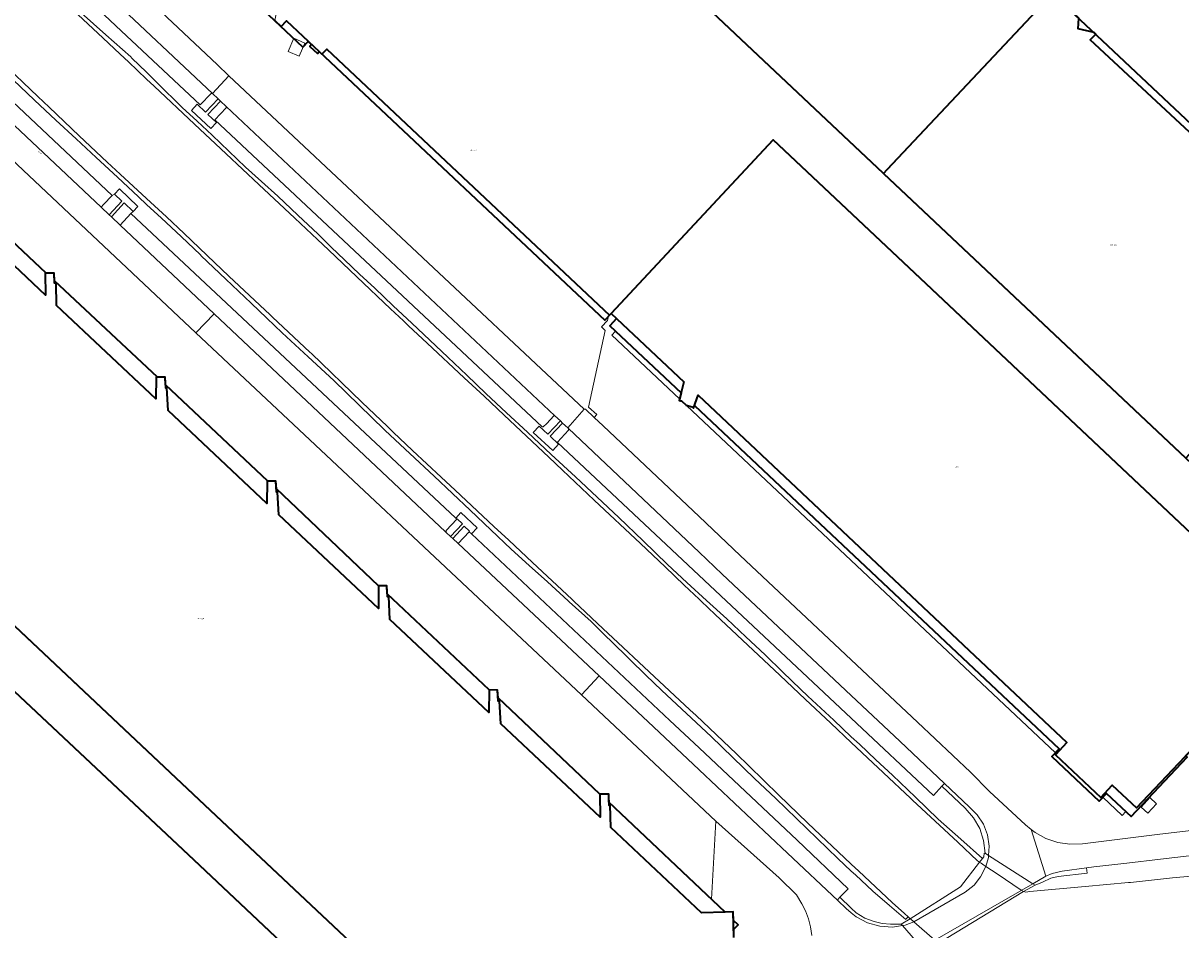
# Model space of a CAD drawing. Header units: metres. Extents: x 73718 to 76933, y 443658 to 446696.
# Tile 151 of 161: x 75808 to 76137, y 445700 to 445957. Entities that reach past the tile are written whole.
import ezdxf
from ezdxf.enums import TextEntityAlignment as Align

# ---------------------------------------------------------------- set-up
doc = ezdxf.new("R2010")
doc.units = ezdxf.units.M
for name, color, linetype, lineweight in [('B-WE-GR-GROENVOORZIENING-GV', 80, 'Continuous', 18), ('B-WE-KW-KUNSTWERK_DEK-GV', 170, 'Continuous', 18), ('B-WE-OG-BEBOUWING-GV', 7, 'Continuous', 35), ('B-WE-OG-BEBOUWING-T18', 10, 'Continuous', 18), ('B-WE-OG-BEBOUWING_LOODS-GV', 7, 'Continuous', 18), ('B-WE-OG-BEBOUWING_LUIFEL-GV', 7, 'Continuous', 18), ('B-WE-OG-BEBOUWING_OVERBOUWING-GV', 7, 'Continuous', 18), ('B-WE-OG-TERREIN_ERF-GV', 7, 'Continuous', 18), ('B-WE-OG-TERREIN_OEVER-GV', 7, 'Continuous', 18), ('B-WE-OG-TOPOGRAFIE-T18', 10, 'Continuous', 18), ('B-WE-OG-WATER_SLOOT-GV', 120, 'Continuous', 18), ('B-WE-VH-GESLOTENVERHARDING_ASFALT-GV', 10, 'Continuous', 18), ('B-WE-VH-ONVERHARD-GV', 252, 'Continuous', 18), ('B-WE-VH-OPENVERHARDING_BETONSTRAATSTEEN-GV', 30, 'Continuous', 18), ('B-WE-VH-OPENVERHARDING_TEGEL-GV', 30, 'Continuous', 18)]:
    doc.layers.add(name, color=color, linetype=linetype, lineweight=lineweight)
doc.styles.add('NLCS-ISO-M200-T18', font='NLCS-ISO.ttf', dxfattribs={"height": 0.36})

msp = doc.modelspace()

# ---------------------------------------------------------------- linework, layer by layer
at = {"layer": 'B-WE-GR-GROENVOORZIENING-GV', "flags": 128}
for points in [[(75824.649, 445960.096), (75831.669, 445953.9), (75838.76, 445947.642), (75839.092, 445947.317), (75843.224, 445943.266), (75846.233, 445940.316), (75853.374, 445933.316), (75857.564, 445929.376), (75861.797, 445925.397), (75866.525, 445920.884), (75871.3, 445916.326), (75875.848, 445912.243), (75880.443, 445908.119), (75886.137, 445902.747), (75891.889, 445897.32), (75895.614, 445893.703), (75899.376, 445890.049), (75903.674, 445886.038), (75908.015, 445881.986), (75913.244, 445877.044), (75918.526, 445872.051), (75923.612, 445867.288), (75928.749, 445862.477), (75934.086, 445857.355), (75939.476, 445852.182), (75945.349, 445846.702), (75951.282, 445841.167), (75958.087, 445834.864), (75964.96, 445828.497), (75971.085, 445822.766), (75977.271, 445816.978), (75984.112, 445810.317), (75991.021, 445803.588), (75996.537, 445798.502), (76002.108, 445793.365), (76007.867, 445788.182), (76013.275, 445783.096), (76018.738, 445777.959), (76023.752, 445773.124), (76028.817, 445768.24), (76030.912, 445766.28), (76038.215, 445759.449), (76043.224, 445754.764), (76045.518, 445752.618), (76050.21, 445748.249), (76054.949, 445743.835), (76061.396, 445737.639), (76067.908, 445731.38), (76074.283, 445725.722), (76080.471, 445720.229), (76080.823, 445720.677), (76080.926, 445721.768), (76081.186, 445721.743), (76080.776, 445725.294), (76079.659, 445728.688), (76077.88, 445731.788), (76075.513, 445734.466), (76068.94, 445740.687), (76066.519, 445738.098), (76043.224, 445759.982), (75959.879, 445838.275), (75959.855, 445838.299), (75962.962, 445841.702), (75963.005, 445842.177), (75962.777, 445842.391), (75961.308, 445843.765), (75957.718, 445839.995), (75960.144, 445837.74), (75958.517, 445835.967), (75952.975, 445841.087), (75954.623, 445842.862), (75957.054, 445840.614), (75960.657, 445844.374), (75959.111, 445845.821), (75958.822, 445845.821), (75956.804, 445843.643), (75955.785, 445842.73), (75955.512, 445842.73), (75862.633, 445929.786), (75865.85, 445933.218), (75865.842, 445933.599), (75864.205, 445935.121), (75860.649, 445931.311), (75863.084, 445929.068), (75861.449, 445927.282), (75855.937, 445932.418), (75857.572, 445934.184), (75859.99, 445931.934), (75863.543, 445935.736), (75861.916, 445937.248), (75861.54, 445937.219), (75858.462, 445933.994), (75834.517, 445956.448), (75768.313, 446018.809)], [(75743.826, 445992.844), (75833.499, 445908.293), (75834.109, 445908.652), (75835.545, 445910.171), (75840.791, 445905.213), (75839.428, 445903.771), (75838.8, 445903.205), (75930.851, 445816.826), (75930.944, 445816.735), (75932.456, 445818.359), (75937.087, 445814.048), (75935.441, 445812.28), (75991.724, 445759.381), (76000, 445751.594), (76027.845, 445725.395), (76042.372, 445711.568), (76040.009, 445709.195), (76043.224, 445706.159), (76044.639, 445704.822), (76047.054, 445703.328), (76049.711, 445702.33), (76052.015, 445701.806), (76054.366, 445701.57), (76056.135, 445701.55), (76057.364, 445701.579), (76059.97, 445703.1), (76059.529, 445703.483), (76059.332, 445703.654), (76059.101, 445703.397), (76058.792, 445703.054), (76058.693, 445702.944), (76054.037, 445706.919), (76049.334, 445710.935), (76044.392, 445715.555), (76043.224, 445716.647), (76039.399, 445720.222), (76033.562, 445725.88), (76027.665, 445731.596), (76021.755, 445737.219), (76015.786, 445742.899), (76009.626, 445748.844), (76003.404, 445754.85), (75996.456, 445761.332), (75989.437, 445767.88), (75984.925, 445772.249), (75980.367, 445776.663), (75974.887, 445782.035), (75973.769, 445783.132), (75969.352, 445787.462), (75963.192, 445793.049), (75962.89, 445793.322), (75956.969, 445798.692), (75951.848, 445803.312), (75946.675, 445807.979), (75940.909, 445813.459), (75935.084, 445818.994), (75929.998, 445823.793), (75924.861, 445828.641), (75917.913, 445835.123), (75910.895, 445841.671), (75910.707, 445841.854), (75903.53, 445848.817), (75896.353, 445855.781), (75889.083, 445862.514), (75881.739, 445869.316), (75877.37, 445873.506), (75872.956, 445877.739), (75865.757, 445884.58), (75858.756, 445891.232), (75858.485, 445891.489), (75853.006, 445896.647), (75847.471, 445901.856), (75843.224, 445905.776), (75840.919, 445907.903), (75834.974, 445913.49), (75828.969, 445919.133), (75823.239, 445924.398), (75817.451, 445929.716), (75811.434, 445935.375), (75805.356, 445941.091)]]:
    msp.add_lwpolyline(points, dxfattribs=at)
for points in [[(75831.036, 445905.776), (75830.301, 445905.009), (75832.568, 445902.873), (75836.18, 445906.695), (75834.109, 445908.652), (75833.499, 445908.293)], [(75835.759, 445899.866), (75838.8, 445903.205), (75839.428, 445903.771), (75836.856, 445906.202), (75833.259, 445902.222)], [(75928.219, 445813.243), (75928.241, 445812.74), (75929.516, 445811.57), (75932.84, 445815.132), (75931.352, 445816.578), (75931.233, 445816.455)], [(75930.109, 445811.027), (75931.661, 445809.604), (75934.744, 445812.935), (75934.864, 445813.07), (75933.382, 445814.525)]]:
    msp.add_lwpolyline(points, close=True, dxfattribs=at)
at = {"layer": 'B-WE-KW-KUNSTWERK_DEK-GV', "flags": 128}
msp.add_lwpolyline([(76057.364, 445701.579), (76057.722, 445701.171), (76063.239, 445694.879), (76063.977, 445694.038), (76064.111, 445693.808), (76067.482, 445695.769), (76067.993, 445696.152), (76092.095, 445710.809), (76095.385, 445712.622), (76094.708, 445713.057), (76082.19, 445721.098), (76081.186, 445721.743), (76080.926, 445721.768), (76080.823, 445720.677), (76080.471, 445720.229), (76079.632, 445719.161), (76074.169, 445712.209), (76059.97, 445703.1)], close=True, dxfattribs=at)
at = {"layer": 'B-WE-OG-BEBOUWING-GV', "flags": 128}
for points in [[(75863.242, 446092.616), (76052.228, 445914.693), (76052.343, 445914.585), (76053.414, 445915.724), (76100.349, 445965.64), (76043.224, 446019.433), (75995.037, 446064.809), (75996.642, 446066.543), (75987.125, 446075.463), (75985.511, 446073.741), (75920.725, 446134.745), (75922.667, 446136.804), (75913.684, 446145.245), (75911.746, 446143.183), (75911.247, 446143.645)], [(75863.242, 446092.616), (76052.228, 445914.693), (76052.343, 445914.585), (76053.414, 445915.724), (76098.781, 445963.972), (75993.402, 446063.043), (75995.037, 446064.809), (75996.2, 446066.066), (75988.413, 446073.272), (75987.313, 446072.083), (75985.511, 446073.741), (75984.145, 446072.257), (75918.202, 446134.463), (75920.661, 446137.078), (75912.884, 446144.394), (75911.746, 446143.183), (75911.247, 446143.645)], [(76052.343, 445914.585), (76138.166, 445833.824), (76139.228, 445834.953), (76182.974, 445881.44), (76183.597, 445885.039), (76111.043, 445952.48), (76112.582, 445954.121), (76112.111, 445954.565), (76107.642, 445955.641), (76107.831, 445958.594), (76100.349, 445965.64), (76098.781, 445963.972), (76053.414, 445915.724)], [(76138.166, 445833.824), (76139.228, 445834.953), (76182.974, 445881.44), (76183.926, 445886.94), (76100.349, 445965.64), (76053.414, 445915.724), (76052.343, 445914.585)], [(75976.63, 445873.375), (75974.711, 445871.365), (75994.908, 445852.358), (75994.369, 445850.108), (75994.746, 445850.018), (75995.003, 445850.05), (75996.339, 445848.791), (75998.09, 445848.32), (75998.446, 445848.005), (75998.717, 445848.774), (76102.216, 445751.373), (76100.11, 445749.135), (76113.546, 445736.491), (76115.625, 445738.7), (76122.643, 445732.099), (76138.514, 445748.972), (76138.101, 445749.361), (76139.626, 445750.976), (76142.263, 445748.513), (76168.606, 445776.61), (76167.502, 445786.255), (76061.139, 445886.369), (76021.003, 445924.146), (75975.061, 445874.852)], [(75994.369, 445850.108), (75994.746, 445850.018), (75995.003, 445850.05), (75996.339, 445848.791), (75998.09, 445848.32), (75998.446, 445848.005), (75999.724, 445851.64), (76104.419, 445753.103), (76101.172, 445749.64), (76114.06, 445737.554), (76117.273, 445740.975), (76124.112, 445734.551), (76139.626, 445750.976), (76142.263, 445748.513), (76168.606, 445776.61), (76167.502, 445786.255), (76061.139, 445886.369), (76021.003, 445924.146), (75975.061, 445874.852), (75995.653, 445855.471)]]:
    msp.add_lwpolyline(points, close=True, dxfattribs=at)
for points in [[(76138.166, 445833.824), (76052.343, 445914.585), (76052.228, 445914.693), (75863.242, 446092.616)], [(75879.597, 445957.942), (75881.403, 445956.242), (75882.918, 445957.855), (75892.209, 445949.124), (75893.01, 445948.372), (75894.345, 445949.793), (75974.634, 445874.397), (75975.061, 445874.852), (76021.003, 445924.146), (76061.139, 445886.369), (76167.502, 445786.255), (76168.606, 445776.61), (76170.763, 445758.478), (76170.548, 445758.452), (76170.635, 445757.605), (76174.724, 445758.09), (76181.162, 445758.855), (76185.208, 445759.335), (76184.348, 445767.723), (76181.345, 445792.97), (76138.166, 445833.824), (76052.343, 445914.585), (76052.228, 445914.693), (75863.242, 446092.616)], [(75798.256, 446034.509), (75887.61, 445950.399), (75889.132, 445952.016), (75890.057, 445951.146), (75889.567, 445950.624), (75891.72, 445948.602), (75892.209, 445949.124), (75973.299, 445872.976), (75975.061, 445874.852), (76021.003, 445924.146), (76061.139, 445886.369), (76167.502, 445786.255)], [(76009.93, 445697.821), (76009.844, 445700.189), (76011.142, 445701.417), (76009.756, 445702.632), (76009.668, 445705.079), (76007.462, 445704.999), (75974.444, 445736.213), (75974.382, 445738.471), (75971.839, 445738.442), (75942.977, 445765.759), (75942.847, 445767.977), (75940.478, 445768.025), (75911.538, 445795.314), (75911.425, 445797.567), (75909.087, 445797.581), (75880.078, 445825.056), (75879.955, 445827.226), (75877.621, 445827.249), (75848.615, 445854.624), (75848.484, 445856.784), (75846.296, 445856.813), (75817.099, 445884.072), (75817.041, 445886.324), (75814.781, 445886.279), (75780.246, 445918.763)], [(76009.93, 445697.821), (76009.668, 445705.079), (76007.462, 445704.999), (76000.74, 445704.757), (75974.956, 445729.042), (75974.784, 445735.304), (75974.469, 445735.295), (75974.382, 445738.471), (75971.839, 445738.442), (75971.915, 445731.906), (75943.718, 445758.457), (75943.341, 445764.875), (75943.03, 445764.857), (75942.847, 445767.977), (75940.478, 445768.025), (75940.35, 445761.629), (75912.278, 445788.062), (75911.956, 445794.508), (75911.579, 445794.489), (75911.425, 445797.567), (75909.087, 445797.581), (75909.05, 445791.102), (75880.792, 445817.711), (75880.427, 445824.128), (75880.132, 445824.111), (75879.955, 445827.226), (75877.409, 445827.251), (75877.348, 445820.954), (75849.373, 445847.297), (75848.982, 445853.707), (75848.673, 445853.688), (75848.484, 445856.784), (75845.953, 445856.818), (75845.871, 445850.594), (75817.711, 445877.111), (75817.547, 445883.439), (75817.115, 445883.428), (75817.041, 445886.324), (75814.461, 445886.273), (75814.585, 445880.055), (75777.155, 445915.3)], [(75716.273, 445851.519), (75856.62, 445719.86), (75937.6, 445643.509), (75946.91, 445653.417), (75863.021, 445732.284), (75694.751, 445890.662)], [(75716.273, 445851.519), (75856.62, 445719.86), (75937.6, 445643.509), (75946.91, 445653.417), (75863.021, 445732.284), (75725.924, 445861.322)], [(75725.924, 445861.322), (75863.021, 445732.284), (75946.91, 445653.417)], [(75725.924, 445861.322), (75863.021, 445732.284), (75946.91, 445653.417)], [(75789.861, 445673.693), (75818.794, 445646.519), (75818.928, 445644.176), (75821.155, 445644.219), (75850.332, 445616.846), (75850.381, 445614.601), (75852.727, 445614.652), (75881.767, 445587.402), (75881.886, 445585.024), (75884.325, 445585.094), (75885.598, 445583.752), (75886.772, 445585.164), (75889.212, 445585.234), (75889.148, 445587.449), (75930.055, 445630.986), (75927.813, 445633.093), (75937.6, 445643.509), (75856.62, 445719.86), (75716.273, 445851.519)], [(75937.6, 445643.509), (75856.62, 445719.86), (75716.273, 445851.519)]]:
    msp.add_lwpolyline(points, dxfattribs=at)
at = {"layer": 'B-WE-OG-BEBOUWING_LOODS-GV', "flags": 128}
msp.add_lwpolyline([(75888.155, 445951.552), (75885.037, 445952.94), (75883.379, 445949.182), (75886.489, 445947.81)], close=True, dxfattribs=at)
at = {"layer": 'B-WE-OG-BEBOUWING_LUIFEL-GV', "flags": 128}
for points in [[(75994.908, 445852.358), (75976.324, 445869.847), (75975.241, 445868.697), (75994.484, 445850.586)], [(75998.09, 445848.32), (75996.412, 445848.771), (76101.126, 445750.214), (76102.216, 445751.373), (75998.717, 445848.774), (75998.446, 445848.005)], [(76115.625, 445738.7), (76114.583, 445737.593), (76120.05, 445732.442), (76121.107, 445733.544)]]:
    msp.add_lwpolyline(points, close=True, dxfattribs=at)
at = {"layer": 'B-WE-OG-BEBOUWING_OVERBOUWING-GV', "flags": 128}
msp.add_lwpolyline([(76125.456, 445734.797), (76127.329, 445733.035), (76129.846, 445735.71), (76127.972, 445737.472)], close=True, dxfattribs=at)
at = {"layer": 'B-WE-OG-TERREIN_ERF-GV', "flags": 128}
for points in [[(75803.112, 446002.12), (75863.227, 445945.443), (75866.606, 445942.272), (75967.404, 445847.653), (75967.776, 445847.653), (75970.228, 445845.336), (75971.012, 445846.167), (75968.634, 445848.292), (75973.401, 445870.04), (75972.328, 445871.031), (75974.011, 445872.822), (75974.214, 445873.747), (75974.112, 445873.842), (75974.634, 445874.397), (75894.345, 445949.793), (75893.01, 445948.372), (75892.209, 445949.124), (75882.918, 445957.855), (75881.403, 445956.242), (75879.597, 445957.942), (75880.14, 445960.32), (75811.96, 446024.49), (75807.626, 446025.689)], [(76107.831, 445958.594), (76107.642, 445955.641), (76112.111, 445954.565), (76112.582, 445954.121), (76111.043, 445952.48), (76183.597, 445885.039)], [(75777.155, 445915.3), (75814.585, 445880.055), (75814.461, 445886.273), (75817.041, 445886.324), (75817.115, 445883.428), (75817.547, 445883.439), (75817.711, 445877.111), (75845.871, 445850.594), (75845.953, 445856.818), (75848.484, 445856.784), (75848.673, 445853.688), (75848.982, 445853.707), (75849.373, 445847.297), (75877.348, 445820.954), (75877.409, 445827.251), (75879.955, 445827.226), (75880.132, 445824.111), (75880.427, 445824.128), (75880.792, 445817.711), (75909.05, 445791.102), (75909.087, 445797.581), (75911.425, 445797.567), (75911.579, 445794.489), (75911.956, 445794.508), (75912.278, 445788.062), (75940.35, 445761.629), (75940.478, 445768.025), (75942.847, 445767.977), (75943.03, 445764.857), (75943.341, 445764.875), (75943.718, 445758.457), (75971.915, 445731.906), (75971.839, 445738.442), (75974.382, 445738.471), (75974.469, 445735.295), (75974.784, 445735.304), (75974.956, 445729.042), (76000.74, 445704.757), (76007.462, 445704.999), (76003.572, 445708.677), (76004.807, 445730.816), (75966.638, 445766.66), (75857.237, 445869.396), (75795.024, 445927.82)], [(76139.626, 445750.976), (76124.112, 445734.551), (76117.273, 445740.975), (76114.06, 445737.554), (76101.172, 445749.64), (76104.419, 445753.103), (75999.724, 445851.64), (75998.446, 445848.005), (75998.09, 445848.32), (75996.339, 445848.791), (75995.003, 445850.05), (75994.746, 445850.018), (75994.369, 445850.108), (75995.653, 445855.471), (75975.061, 445874.852), (75974.634, 445874.397), (75974.112, 445873.842), (75974.214, 445873.747), (75974.011, 445872.822), (75972.328, 445871.031), (75973.401, 445870.04), (75968.634, 445848.292), (75971.012, 445846.167), (75970.228, 445845.336), (75972.765, 445842.939), (76000, 445817.204), (76011.654, 445806.19), (76043.224, 445776.53), (76061.959, 445758.928), (76077.077, 445744.688), (76082.449, 445739.234), (76092.648, 445729.776), (76094.288, 445728.452), (76095.381, 445727.569), (76098.464, 445725.884), (76101.797, 445724.774), (76105.275, 445724.275), (76108.785, 445724.403), (76130.769, 445727.081), (76139.71, 445728.136)], [(76031.985, 445698.341), (76031.652, 445700.791), (76031.047, 445703.134), (76030.203, 445705.332), (76029.157, 445707.354), (76027.628, 445709.864), (76022.75, 445714.707), (76004.807, 445730.816), (76003.572, 445708.677), (76007.462, 445704.999), (76009.668, 445705.079), (76009.93, 445697.821)]]:
    msp.add_lwpolyline(points, dxfattribs=at)
msp.add_lwpolyline([(75885.037, 445952.94), (75888.155, 445951.552), (75886.489, 445947.81), (75883.379, 445949.182)], close=True, dxfattribs=at)
at = {"layer": 'B-WE-OG-TERREIN_OEVER-GV', "flags": 128}
for points in [[(75816.733, 445966.273), (75830.832, 445953.011), (75835.759, 445948.376), (75838.059, 445946.216), (75843.224, 445941.367), (75845.347, 445939.373), (75856.827, 445928.592), (75865.826, 445920.141), (75875.093, 445911.439), (75885.3, 445901.855), (75891.731, 445895.815), (75894.834, 445892.879), (75902.913, 445885.234), (75912.453, 445876.208), (75916.101, 445872.756), (75917.562, 445871.374), (75922.838, 445866.458), (75933.398, 445856.617), (75939.058, 445851.343), (75944.711, 445846.023), (75957.374, 445834.106), (75961.282, 445830.428), (75970.283, 445821.919), (75983.378, 445809.541), (75990.361, 445802.94), (75995.827, 445797.754), (76000, 445793.796), (76000.618, 445793.21), (76004.628, 445789.407), (76012.362, 445782.126), (76022.894, 445772.213), (76026.645, 445768.682), (76030.106, 445765.424), (76037.388, 445758.57), (76043.224, 445753.077), (76049.338, 445747.322), (76052.26, 445744.571), (76052.346, 445744.49), (76059.988, 445737.351), (76060.596, 445736.783), (76073.423, 445724.801), (76079.023, 445719.569), (76079.632, 445719.161), (76080.471, 445720.229), (76074.283, 445725.722), (76067.908, 445731.38), (76061.396, 445737.639), (76054.949, 445743.835), (76050.21, 445748.249), (76045.518, 445752.618), (76043.224, 445754.764), (76038.215, 445759.449), (76030.912, 445766.28), (76028.817, 445768.24), (76023.752, 445773.124), (76018.738, 445777.959), (76013.275, 445783.096), (76007.867, 445788.182), (76002.108, 445793.365), (75996.537, 445798.502), (75991.021, 445803.588), (75984.112, 445810.317), (75977.271, 445816.978), (75971.085, 445822.766), (75964.96, 445828.497), (75958.087, 445834.864), (75951.282, 445841.167), (75945.349, 445846.702), (75939.476, 445852.182), (75934.086, 445857.355), (75928.749, 445862.477), (75923.612, 445867.288), (75918.526, 445872.051), (75913.244, 445877.044), (75908.015, 445881.986), (75903.674, 445886.038), (75899.376, 445890.049), (75895.614, 445893.703), (75891.889, 445897.32), (75886.137, 445902.747), (75880.443, 445908.119), (75875.848, 445912.243), (75871.3, 445916.326), (75866.525, 445920.884), (75861.797, 445925.397), (75857.564, 445929.376), (75853.374, 445933.316), (75846.233, 445940.316), (75843.224, 445943.266), (75839.092, 445947.317), (75838.76, 445947.642), (75831.669, 445953.9), (75824.649, 445960.096)], [(75805.356, 445941.091), (75811.434, 445935.375), (75817.451, 445929.716), (75823.239, 445924.398), (75828.969, 445919.133), (75834.974, 445913.49), (75840.919, 445907.903), (75843.224, 445905.776), (75847.471, 445901.856), (75853.006, 445896.647), (75858.485, 445891.489), (75858.756, 445891.232), (75865.757, 445884.58), (75872.956, 445877.739), (75877.37, 445873.506), (75881.739, 445869.316), (75889.083, 445862.514), (75896.353, 445855.781), (75903.53, 445848.817), (75910.707, 445841.854), (75910.895, 445841.671), (75917.913, 445835.123), (75924.861, 445828.641), (75929.998, 445823.793), (75935.084, 445818.994), (75940.909, 445813.459), (75946.675, 445807.979), (75951.848, 445803.312), (75956.969, 445798.692), (75962.89, 445793.322), (75963.192, 445793.049), (75969.352, 445787.462), (75973.769, 445783.132), (75974.887, 445782.035), (75980.367, 445776.663), (75984.925, 445772.249), (75989.437, 445767.88), (75996.456, 445761.332), (76003.404, 445754.85), (76009.626, 445748.844), (76015.786, 445742.899), (76021.755, 445737.219), (76027.665, 445731.596), (76033.562, 445725.88), (76039.399, 445720.222), (76043.224, 445716.647), (76044.392, 445715.555), (76049.334, 445710.935), (76054.037, 445706.919), (76058.693, 445702.944), (76058.792, 445703.054), (76059.101, 445703.397), (76059.332, 445703.654), (76058.269, 445704.574), (76054.831, 445707.773), (76045.356, 445716.592), (76043.224, 445718.576), (76039.467, 445722.072), (76034.439, 445726.811), (76030.751, 445730.287), (76022.683, 445738.169), (76014.16, 445746.496), (76010.609, 445749.877), (75999.191, 445760.745), (75997.436, 445762.383), (75985.83, 445773.219), (75975.585, 445782.783), (75972.791, 445785.392), (75964.459, 445793.21), (75963.865, 445793.767), (75952.712, 445804.233), (75945.99, 445810.54), (75941.822, 445814.436), (75930.842, 445824.697), (75926.854, 445828.424), (75918.737, 445836.006), (75913.178, 445841.198), (75911.564, 445842.747), (75904.349, 445849.671), (75889.985, 445863.455), (75889.583, 445863.841), (75878.963, 445873.81), (75878.27, 445874.462), (75866.592, 445885.466), (75862.481, 445889.339), (75853.861, 445897.545), (75848.905, 445902.264), (75843.224, 445907.474), (75835.745, 445914.331), (75832.023, 445917.743), (75824.076, 445925.28), (75815.542, 445933.373), (75812.381, 445936.373), (75801.826, 445946.387)], [(76139.086, 445720.931), (76130.92, 445719.976), (76121.418, 445718.915), (76112.011, 445717.865), (76109.955, 445717.578), (76110.173, 445716.021), (76101.917, 445715.083), (76099.88, 445714.614), (76097.46, 445713.531), (76095.385, 445712.622), (76092.095, 445710.809), (76092.771, 445710.704), (76093.919, 445710.81), (76109.592, 445712.26), (76121.928, 445713.4), (76122.447, 445713.448), (76134.377, 445714.694), (76139.653, 445715.218)]]:
    msp.add_lwpolyline(points, dxfattribs=at)
at = {"layer": 'B-WE-OG-WATER_SLOOT-GV', "flags": 128}
for points in [[(76139.653, 445715.218), (76134.377, 445714.694), (76122.447, 445713.448), (76121.928, 445713.4), (76109.592, 445712.26), (76093.919, 445710.81), (76092.771, 445710.704), (76092.095, 445710.809), (76091.417, 445711.264), (76084.605, 445715.829), (76081.41, 445717.969), (76080.87, 445718.331), (76080.086, 445718.857), (76079.731, 445719.095), (76079.632, 445719.161), (76079.023, 445719.569), (76073.423, 445724.801), (76060.596, 445736.783), (76059.988, 445737.351), (76052.346, 445744.49), (76052.26, 445744.571), (76049.338, 445747.322), (76043.224, 445753.077), (76037.388, 445758.57), (76030.106, 445765.424), (76026.645, 445768.682), (76022.894, 445772.213), (76012.362, 445782.126), (76004.628, 445789.407), (76000.618, 445793.21), (76000, 445793.796), (75995.827, 445797.754), (75990.361, 445802.94), (75983.378, 445809.541), (75970.283, 445821.919), (75961.282, 445830.428), (75957.374, 445834.106), (75944.711, 445846.023), (75939.058, 445851.343), (75933.398, 445856.617), (75922.838, 445866.458), (75917.562, 445871.374), (75916.101, 445872.756), (75912.453, 445876.208), (75902.913, 445885.234), (75894.834, 445892.879), (75891.731, 445895.815), (75885.3, 445901.855), (75875.093, 445911.439), (75865.826, 445920.141), (75856.827, 445928.592), (75845.347, 445939.373), (75843.224, 445941.367), (75838.059, 445946.216), (75835.759, 445948.376), (75830.832, 445953.011), (75816.733, 445966.273)], [(75801.826, 445946.387), (75812.381, 445936.373), (75815.542, 445933.373), (75824.076, 445925.28), (75832.023, 445917.743), (75835.745, 445914.331), (75843.224, 445907.474), (75848.905, 445902.264), (75853.861, 445897.545), (75862.481, 445889.339), (75866.592, 445885.466), (75878.27, 445874.462), (75878.963, 445873.81), (75889.583, 445863.841), (75889.985, 445863.455), (75904.349, 445849.671), (75911.564, 445842.747), (75913.178, 445841.198), (75918.737, 445836.006), (75926.854, 445828.424), (75930.842, 445824.697), (75941.822, 445814.436), (75945.99, 445810.54), (75952.712, 445804.233), (75963.865, 445793.767), (75964.459, 445793.21), (75972.791, 445785.392), (75975.585, 445782.783), (75985.83, 445773.219), (75997.436, 445762.383), (75999.191, 445760.745), (76010.609, 445749.877), (76014.16, 445746.496), (76022.683, 445738.169), (76030.751, 445730.287), (76034.439, 445726.811), (76039.467, 445722.072), (76043.224, 445718.576), (76045.356, 445716.592), (76054.831, 445707.773), (76058.269, 445704.574), (76059.332, 445703.654), (76059.529, 445703.483), (76059.97, 445703.1), (76059.988, 445703.085), (76060.969, 445702.235), (76066.963, 445697.044)]]:
    msp.add_lwpolyline(points, dxfattribs=at)
at = {"layer": 'B-WE-VH-GESLOTENVERHARDING_ASFALT-GV', "flags": 128}
for points in [[(75863.227, 445945.443), (75803.112, 446002.12), (75784.305, 446019.691), (75753.904, 446048.094), (75749.273, 446043.197), (75767.534, 446025.891), (75769.589, 446023.98), (75770.273, 446023.345), (75771.268, 446022.42), (75861.916, 445937.248), (75866.606, 445942.272)], [(75835.759, 445899.866), (75833.259, 445902.222), (75832.568, 445902.873), (75830.301, 445905.009), (75753.264, 445977.59), (75747.913, 445971.858), (75760.446, 445960.089), (75757.633, 445957.093), (75788.904, 445927.727), (75787.839, 445926.593), (75791.045, 445923.583), (75795.024, 445927.82), (75857.237, 445869.396), (75862.424, 445874.744)], [(75863.543, 445935.736), (75864.205, 445935.121), (75865.842, 445933.599), (75959.111, 445845.821), (75960.657, 445844.374), (75961.308, 445843.765), (75962.777, 445842.391), (75967.404, 445847.653), (75866.606, 445942.272), (75861.916, 445937.248)], [(75966.638, 445766.66), (75971.689, 445772.009), (75931.661, 445809.604), (75930.109, 445811.027), (75929.516, 445811.57), (75928.241, 445812.74), (75928.037, 445812.927), (75862.424, 445874.744), (75857.237, 445869.396)], [(75962.777, 445842.391), (75963.005, 445842.177), (76000, 445807.091), (76006.615, 445800.84), (76043.224, 445766.462), (76057.01, 445753.515), (76069.693, 445741.492), (76076.649, 445734.898), (76078.967, 445732.635), (76080.744, 445729.926), (76081.897, 445726.898), (76082.371, 445723.693), (76082.19, 445721.098), (76094.708, 445713.057), (76098.38, 445715.177), (76094.288, 445728.452), (76092.648, 445729.776), (76082.449, 445739.234), (76077.077, 445744.688), (76061.959, 445758.928), (76043.224, 445776.53), (76011.654, 445806.19), (76000, 445817.204), (75972.765, 445842.939), (75970.228, 445845.336), (75967.776, 445847.653), (75967.404, 445847.653)], [(76057.722, 445701.171), (76063.239, 445694.879), (76066.963, 445697.044), (76094.708, 445713.057), (76082.19, 445721.098), (76082.145, 445720.461), (76081.41, 445717.969), (76079.907, 445715.017), (76078.096, 445712.633), (76075.549, 445710.661), (76060.969, 445702.235), (76058.512, 445701.292)]]:
    msp.add_lwpolyline(points, close=True, dxfattribs=at)
for points in [[(76063.239, 445694.879), (76057.722, 445701.171), (76054.913, 445700.741), (76051.279, 445700.968), (76047.776, 445701.963), (76044.566, 445703.681), (76043.224, 445704.825), (76041.794, 445706.043), (76039.373, 445708.32), (76025.085, 445721.768), (76000, 445745.391), (75988.66, 445756.07), (75971.689, 445772.009), (75966.638, 445766.66), (76004.807, 445730.816), (76022.75, 445714.707), (76027.628, 445709.864), (76029.157, 445707.354), (76030.203, 445705.332), (76031.047, 445703.134), (76031.652, 445700.791), (76031.985, 445698.341)], [(76139.71, 445728.136), (76130.769, 445727.081), (76108.785, 445724.403), (76105.275, 445724.275), (76101.797, 445724.774), (76098.464, 445725.884), (76095.381, 445727.569), (76094.288, 445728.452), (76098.38, 445715.177), (76100.204, 445715.945), (76103.084, 445716.617), (76109.955, 445717.578), (76112.011, 445717.865), (76121.418, 445718.915), (76130.92, 445719.976), (76139.086, 445720.931)]]:
    msp.add_lwpolyline(points, dxfattribs=at)
at = {"layer": 'B-WE-VH-ONVERHARD-GV', "flags": 128}
for points in [[(76081.41, 445717.969), (76084.605, 445715.829), (76091.417, 445711.264), (76092.095, 445710.809), (76095.385, 445712.622), (76094.708, 445713.057), (76082.19, 445721.098), (76081.186, 445721.743), (76080.926, 445721.768), (76080.823, 445720.677), (76080.471, 445720.229), (76079.632, 445719.161), (76079.731, 445719.095), (76080.086, 445718.857), (76080.87, 445718.331)], [(76057.722, 445701.171), (76063.239, 445694.879), (76063.977, 445694.038), (76064.111, 445693.808), (76067.482, 445695.769), (76067.993, 445696.152), (76067.62, 445696.475), (76066.963, 445697.044), (76060.969, 445702.235), (76059.988, 445703.085), (76059.97, 445703.1), (76057.364, 445701.579)]]:
    msp.add_lwpolyline(points, close=True, dxfattribs=at)
at = {"layer": 'B-WE-VH-OPENVERHARDING_BETONSTRAATSTEEN-GV', "flags": 128}
for points in [[(75771.268, 446022.42), (75771.309, 446021.989), (75768.313, 446018.809), (75834.517, 445956.448), (75858.462, 445933.994), (75861.54, 445937.219), (75861.916, 445937.248)], [(75743.826, 445992.844), (75740.695, 445989.432), (75753.264, 445977.59), (75830.301, 445905.009), (75831.036, 445905.776), (75833.499, 445908.293)], [(75958.822, 445845.821), (75959.111, 445845.821), (75865.842, 445933.599), (75865.85, 445933.218), (75862.633, 445929.786), (75955.512, 445842.73), (75955.785, 445842.73), (75956.804, 445843.643)], [(75838.8, 445903.205), (75835.759, 445899.866), (75862.424, 445874.744), (75928.037, 445812.927), (75928.241, 445812.74), (75928.219, 445813.243), (75931.233, 445816.455), (75930.944, 445816.735), (75930.851, 445816.826)], [(75959.879, 445838.275), (76043.224, 445759.982), (76066.519, 445738.098), (76068.94, 445740.687), (76069.693, 445741.492), (76057.01, 445753.515), (76043.224, 445766.462), (76006.615, 445800.84), (76000, 445807.091), (75963.005, 445842.177), (75962.962, 445841.702), (75959.855, 445838.299)], [(75935.441, 445812.28), (75934.744, 445812.935), (75931.661, 445809.604), (75971.689, 445772.009), (75988.66, 445756.07), (76000, 445745.391), (76025.085, 445721.768), (76039.373, 445708.32), (76039.468, 445708.652), (76040.009, 445709.195), (76042.372, 445711.568), (76027.845, 445725.395), (76000, 445751.594), (75991.724, 445759.381)]]:
    msp.add_lwpolyline(points, close=True, dxfattribs=at)
at = {"layer": 'B-WE-VH-OPENVERHARDING_TEGEL-GV', "flags": 128}
for points in [[(75864.205, 445935.121), (75863.543, 445935.736), (75859.99, 445931.934), (75857.572, 445934.184), (75855.937, 445932.418), (75861.449, 445927.282), (75863.084, 445929.068), (75860.649, 445931.311)], [(75833.259, 445902.222), (75836.856, 445906.202), (75839.428, 445903.771), (75840.791, 445905.213), (75835.545, 445910.171), (75834.109, 445908.652), (75836.18, 445906.695), (75832.568, 445902.873)], [(75961.308, 445843.765), (75960.657, 445844.374), (75957.054, 445840.614), (75954.623, 445842.862), (75952.975, 445841.087), (75958.517, 445835.967), (75960.144, 445837.74), (75957.718, 445839.995)], [(75933.382, 445814.525), (75934.864, 445813.07), (75934.744, 445812.935), (75935.441, 445812.28), (75937.087, 445814.048), (75932.456, 445818.359), (75930.944, 445816.735), (75931.233, 445816.455), (75931.352, 445816.578), (75932.84, 445815.132), (75929.516, 445811.57), (75930.109, 445811.027)], [(76081.186, 445721.743), (76082.19, 445721.098), (76082.371, 445723.693), (76081.897, 445726.898), (76080.744, 445729.926), (76078.967, 445732.635), (76076.649, 445734.898), (76069.693, 445741.492), (76068.94, 445740.687), (76075.513, 445734.466), (76077.88, 445731.788), (76079.659, 445728.688), (76080.776, 445725.294)], [(76057.364, 445701.579), (76057.722, 445701.171), (76058.512, 445701.292), (76060.969, 445702.235), (76075.549, 445710.661), (76078.096, 445712.633), (76079.907, 445715.017), (76081.41, 445717.969), (76082.145, 445720.461), (76082.19, 445721.098), (76081.186, 445721.743), (76080.926, 445721.768), (76080.823, 445720.677), (76080.471, 445720.229), (76079.632, 445719.161), (76074.169, 445712.209), (76059.97, 445703.1)], [(76094.708, 445713.057), (76095.385, 445712.622), (76097.46, 445713.531), (76099.88, 445714.614), (76101.917, 445715.083), (76110.173, 445716.021), (76109.955, 445717.578), (76103.084, 445716.617), (76100.204, 445715.945), (76098.38, 445715.177)], [(76063.239, 445694.879), (76063.977, 445694.038), (76064.111, 445693.808), (76067.482, 445695.769), (76067.993, 445696.152), (76092.095, 445710.809), (76095.385, 445712.622), (76094.708, 445713.057), (76066.963, 445697.044)], [(76057.722, 445701.171), (76057.364, 445701.579), (76056.135, 445701.55), (76054.366, 445701.57), (76052.015, 445701.806), (76049.711, 445702.33), (76047.054, 445703.328), (76044.639, 445704.822), (76043.224, 445706.159), (76040.009, 445709.195), (76039.468, 445708.652), (76039.373, 445708.32), (76041.794, 445706.043), (76043.224, 445704.825), (76044.566, 445703.681), (76047.776, 445701.963), (76051.279, 445700.968), (76054.913, 445700.741)]]:
    msp.add_lwpolyline(points, close=True, dxfattribs=at)

# ---------------------------------------------------------------- texts
at = {"layer": 'B-WE-OG-BEBOUWING-T18', "style": 'NLCS-ISO-M200-T18'}
for s, p in [('314-337', (75935.902, 445921.169)), ('198-219', (76117.65, 445894.283)), ('198-219', (76117.65, 445894.283)), ('280', (76073.197, 445831.315)), ('280', (76073.197, 445831.315)), ('160-231', (75858.641, 445788.294)), ('160-231', (75858.641, 445788.294))]:
    msp.add_text(s, height=0.36, dxfattribs=at).set_placement(p, align=Align.MIDDLE)
at = {"layer": 'B-WE-OG-TOPOGRAFIE-T18', "style": 'NLCS-ISO-M200-T18'}
msp.add_text('Jupiter', height=0.36, rotation=316.9, dxfattribs=at).set_placement((75812.877, 445920.594), align=Align.MIDDLE)

doc.saveas('drawing.dxf')
